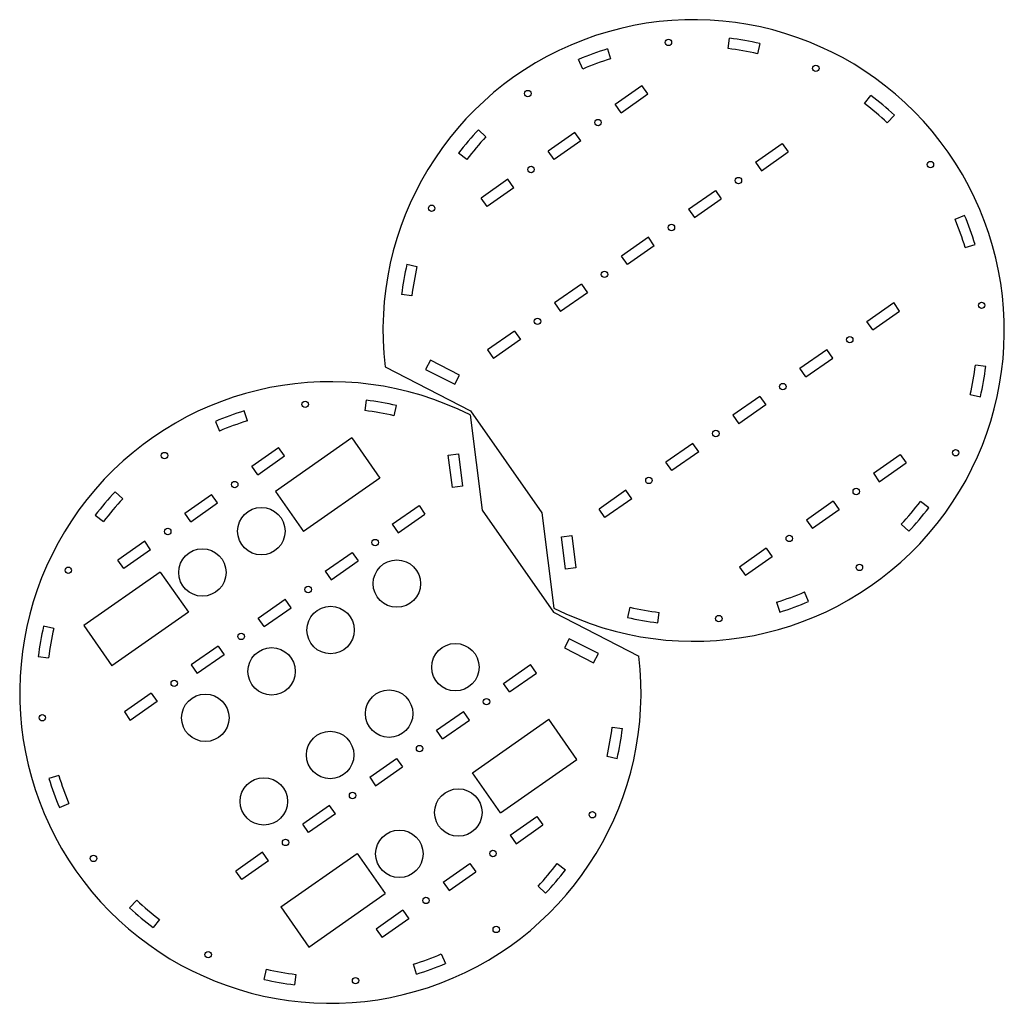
# Model space of a CAD drawing. Header units: millimetres. Extents: x 5 to 607, y 4 to 605.
import ezdxf

# ---------------------------------------------------------------- set-up
doc = ezdxf.new("R2010")
doc.units = ezdxf.units.MM

msp = doc.modelspace()

# ---------------------------------------------------------------- linework, layer by layer
at = {"color": 7, "linetype": 'Continuous', "lineweight": 25}
for p, q in [((438.66, 587.63), (439.43, 593.93)), ((457.99, 590.66), (456.56, 584.47)), ((364.87, 587.41), (366.73, 581.34)), ((349.65, 575.12), (347.17, 580.97)), ((369.48, 553.6), (385.86, 565.07)), ((389.5, 559.87), (385.86, 565.07)), ((373.12, 548.39), (389.5, 559.87)), ((522, 553.96), (525.82, 559.03)), ((373.12, 548.39), (369.48, 553.6)), ((540.26, 546.92), (535.93, 542.27)), ((285.85, 538.03), (290.5, 533.7)), ((344.9, 536.39), (328.52, 524.92)), ((348.54, 531.19), (344.9, 536.39)), ((348.54, 531.19), (332.16, 519.72)), ((332.16, 519.72), (328.52, 524.92)), ((455.34, 518.14), (471.73, 529.61)), ((458.98, 512.94), (475.37, 524.41)), ((471.73, 529.61), (475.37, 524.41)), ((278.81, 519.78), (273.74, 523.6)), ((455.34, 518.14), (458.98, 512.94)), ((303.94, 507.71), (287.56, 496.24)), ((307.59, 502.51), (303.94, 507.71)), ((307.59, 502.51), (291.2, 491.04)), ((414.38, 489.46), (430.77, 500.93)), ((430.77, 500.93), (434.41, 495.73)), ((291.2, 491.04), (287.56, 496.24)), ((418.03, 484.26), (434.41, 495.73)), ((414.38, 489.46), (418.03, 484.26)), ((583.19, 485.61), (577.34, 483.13)), ((389.81, 472.25), (373.43, 460.78)), ((393.45, 467.05), (389.81, 472.25)), ((393.45, 467.05), (377.07, 455.58)), ((583.56, 466.05), (589.63, 467.9)), ((377.07, 455.58), (373.43, 460.78)), ((242.11, 455.77), (248.3, 454.34)), ((348.85, 443.57), (332.47, 432.1)), ((348.85, 443.57), (352.49, 438.37)), ((245.14, 436.44), (238.84, 437.21)), ((352.49, 438.37), (336.11, 426.9)), ((332.47, 432.1), (336.11, 426.9)), ((523.46, 420.86), (539.84, 432.33)), ((543.48, 427.13), (539.84, 432.33)), ((527.1, 415.66), (543.48, 427.13)), ((527.1, 415.66), (523.46, 420.86)), ((307.89, 414.89), (291.51, 403.42)), ((311.54, 409.69), (295.15, 398.22)), ((307.89, 414.89), (311.54, 409.69)), ((482.5, 392.18), (498.88, 403.65)), ((502.53, 398.45), (498.88, 403.65)), ((291.51, 403.42), (295.15, 398.22)), ((486.14, 386.98), (502.53, 398.45)), ((228.81, 393.02), (280.96, 366.18)), ((256.47, 397.17), (253.56, 391.53)), ((253.56, 391.53), (271.35, 382.38)), ((274.25, 388.02), (256.47, 397.17)), ((486.14, 386.98), (482.5, 392.18)), ((596.16, 393.34), (589.85, 394.11)), ((271.35, 382.38), (274.25, 388.02)), ((457.93, 374.97), (441.54, 363.5)), ((457.93, 374.97), (461.57, 369.77)), ((586.7, 376.21), (592.88, 374.78)), ((217.26, 372.62), (216.48, 366.32)), ((234.38, 363.16), (235.81, 369.35)), ((461.57, 369.77), (445.19, 358.3)), ((144.55, 360.02), (142.69, 366.1)), ((280.77, 363.66), (288.15, 305.47)), ((280.96, 366.18), (324.67, 303.76)), ((441.54, 363.5), (445.19, 358.3)), ((124.99, 359.65), (127.47, 353.81)), ((208.41, 349.62), (161.72, 316.93)), ((208.41, 349.62), (225.62, 325.05)), ((147.3, 332.28), (163.68, 343.75)), ((167.32, 338.55), (163.68, 343.75)), ((416.97, 346.29), (400.59, 334.82)), ((420.61, 341.09), (416.97, 346.29)), ((150.94, 327.08), (167.32, 338.55)), ((267.4, 339.09), (273.7, 339.89)), ((269.92, 319.25), (267.4, 339.09)), ((273.7, 339.89), (276.22, 320.05)), ((420.61, 341.09), (404.23, 329.62)), ((527.41, 328.04), (543.79, 339.51)), ((543.79, 339.51), (547.44, 334.31)), ((150.94, 327.08), (147.3, 332.28)), ((404.23, 329.62), (400.59, 334.82)), ((531.05, 322.84), (547.44, 334.31)), ((527.41, 328.04), (531.05, 322.84)), ((225.62, 325.05), (178.93, 292.36)), ((276.22, 320.05), (269.92, 319.25)), ((68.32, 312.39), (63.68, 316.72)), ((106.34, 303.6), (122.72, 315.08)), ((126.36, 309.87), (122.72, 315.08)), ((161.72, 316.93), (178.93, 292.36)), ((376.01, 317.61), (359.63, 306.14)), ((379.65, 312.41), (376.01, 317.61)), ((109.98, 298.4), (126.36, 309.87)), ((233.16, 296.82), (249.55, 308.3)), ((249.55, 308.3), (253.19, 303.09)), ((379.65, 312.41), (363.27, 300.94)), ((502.84, 310.84), (486.45, 299.36)), ((502.84, 310.84), (506.48, 305.63)), ((561.25, 306.95), (556.18, 310.77)), ((51.56, 302.29), (56.64, 298.47)), ((109.98, 298.4), (106.34, 303.6)), ((236.81, 291.62), (253.19, 303.09)), ((288.15, 305.47), (331.85, 243.05)), ((324.67, 303.76), (332.05, 245.57)), ((363.27, 300.94), (359.63, 306.14)), ((506.48, 305.63), (490.09, 294.16)), ((233.16, 296.82), (236.81, 291.62)), ((486.45, 299.36), (490.09, 294.16)), ((544.5, 296.85), (549.14, 292.52)), ((336.6, 289.19), (342.9, 289.99)), ((339.11, 269.35), (336.6, 289.19)), ((342.9, 289.99), (345.41, 270.15)), ((81.76, 286.4), (65.38, 274.93)), ((85.41, 281.2), (81.76, 286.4)), ((85.41, 281.2), (69.02, 269.72)), ((192.21, 268.15), (208.59, 279.62)), ((208.59, 279.62), (212.23, 274.42)), ((461.88, 282.16), (445.49, 270.68)), ((461.88, 282.16), (465.52, 276.95)), ((69.02, 269.72), (65.38, 274.93)), ((195.85, 262.94), (212.23, 274.42)), ((465.52, 276.95), (449.14, 265.48)), ((91.26, 267.59), (44.57, 234.9)), ((91.26, 267.59), (108.47, 243.02)), ((192.21, 268.15), (195.85, 262.94)), ((345.41, 270.15), (339.11, 269.35)), ((445.49, 270.68), (449.14, 265.48)), ((487.83, 249.58), (485.35, 255.43)), ((151.25, 239.47), (167.63, 250.94)), ((171.27, 245.74), (167.63, 250.94)), ((468.27, 249.21), (470.12, 243.14)), ((108.47, 243.02), (61.77, 210.32)), ((154.89, 234.27), (171.27, 245.74)), ((331.85, 243.05), (384.01, 216.22)), ((378.44, 246.08), (377.01, 239.89)), ((395.56, 236.62), (396.34, 242.92)), ((44.57, 234.9), (61.77, 210.32)), ((154.89, 234.27), (151.25, 239.47)), ((26.12, 233.02), (19.93, 234.45)), ((341.47, 226.86), (338.56, 221.21)), ((359.25, 217.71), (341.47, 226.86)), ((126.67, 222.26), (110.29, 210.79)), ((130.32, 217.06), (113.93, 205.59)), ((126.67, 222.26), (130.32, 217.06)), ((338.56, 221.21), (356.35, 212.06)), ((356.35, 212.06), (359.25, 217.71)), ((16.66, 215.9), (22.96, 215.12)), ((110.29, 210.79), (113.93, 205.59)), ((301.28, 199.54), (317.66, 211.02)), ((321.31, 205.81), (317.66, 211.02)), ((304.92, 194.34), (321.31, 205.81)), ((304.92, 194.34), (301.28, 199.54)), ((85.72, 193.58), (69.33, 182.11)), ((85.72, 193.58), (89.36, 188.38)), ((89.36, 188.38), (72.98, 176.91)), ((69.33, 182.11), (72.98, 176.91)), ((260.32, 170.87), (276.71, 182.34)), ((280.35, 177.14), (276.71, 182.34)), ((263.96, 165.66), (280.35, 177.14)), ((282.17, 144.91), (328.86, 177.6)), ((346.07, 153.03), (328.86, 177.6)), ((263.96, 165.66), (260.32, 170.87)), ((367.67, 172.8), (373.98, 172.03)), ((219.36, 142.19), (235.75, 153.66)), ((235.75, 153.66), (239.39, 148.46)), ((299.38, 120.33), (346.07, 153.03)), ((370.71, 153.47), (364.52, 154.9)), ((223.01, 136.99), (239.39, 148.46)), ((299.38, 120.33), (282.17, 144.91)), ((29.26, 143.19), (23.18, 141.34)), ((219.36, 142.19), (223.01, 136.99)), ((29.63, 123.63), (35.47, 126.11)), ((194.79, 124.98), (178.41, 113.51)), ((198.43, 119.78), (194.79, 124.98)), ((198.43, 119.78), (182.05, 108.31)), ((305.23, 106.73), (321.61, 118.2)), ((321.61, 118.2), (325.26, 113)), ((182.05, 108.31), (178.41, 113.51)), ((308.87, 101.53), (325.26, 113)), ((305.23, 106.73), (308.87, 101.53)), ((153.83, 96.3), (137.45, 84.83)), ((157.47, 91.1), (141.09, 79.63)), ((157.47, 91.1), (153.83, 96.3)), ((165.02, 62.88), (211.71, 95.57)), ((211.71, 95.57), (228.92, 70.99)), ((141.09, 79.63), (137.45, 84.83)), ((264.27, 78.05), (280.66, 89.52)), ((267.92, 72.85), (284.3, 84.32)), ((280.66, 89.52), (284.3, 84.32)), ((334, 89.46), (339.07, 85.64)), ((264.27, 78.05), (267.92, 72.85)), ((326.96, 71.2), (322.32, 75.53)), ((72.56, 62.32), (76.89, 66.96)), ((182.23, 38.3), (228.92, 70.99)), ((165.02, 62.88), (182.23, 38.3)), ((239.7, 60.84), (223.32, 49.37)), ((239.7, 60.84), (243.34, 55.64)), ((90.81, 55.28), (86.99, 50.21)), ((243.34, 55.64), (226.96, 44.17)), ((223.32, 49.37), (226.96, 44.17)), ((263.17, 34.12), (265.65, 28.27)), ((154.83, 18.58), (156.26, 24.76)), ((247.95, 21.83), (246.09, 27.9)), ((174.16, 21.61), (173.38, 15.3))]:
    msp.add_line(p, q, dxfattribs=at)
for centre, radius in [((402.09, 591.41), 1.96), ((492.22, 575.52), 1.96), ((316.09, 560.11), 1.96), ((359.01, 542.39), 1.96), ((562.33, 516.69), 1.96), ((318.05, 513.71), 1.96), ((444.88, 506.93), 1.96), ((257.26, 490), 1.96), ((403.92, 478.25), 1.96), ((362.96, 449.58), 1.96), ((593.63, 430.68), 1.96), ((322, 420.9), 1.96), ((512.99, 409.65), 1.96), ((472.03, 380.97), 1.96), ((179.91, 370.12), 1.96), ((431.08, 352.3), 1.96), ((93.89, 338.81), 1.96), ((577.74, 340.55), 1.96), ((390.12, 323.62), 1.96), ((136.83, 321.08), 1.96), ((516.94, 316.84), 1.96), ((153.12, 292.6), 14.5), ((95.87, 292.4), 1.96), ((475.99, 288.16), 1.96), ((222.7, 285.62), 1.96), ((117.06, 267.35), 14.5), ((236, 260.54), 14.5), ((518.91, 270.44), 1.96), ((35.05, 268.69), 1.96), ((181.74, 256.94), 1.96), ((195.45, 232.15), 14.5), ((432.91, 239.14), 1.96), ((140.78, 228.26), 1.96), ((271.79, 209.42), 14.5), ((159.39, 206.9), 14.5), ((99.82, 199.58), 1.96), ((118.84, 178.51), 14.5), ((231.25, 181.03), 14.5), ((290.81, 188.34), 1.96), ((19.16, 178.55), 1.96), ((195.19, 155.78), 14.5), ((249.86, 159.66), 1.96), ((154.64, 127.39), 14.5), ((208.9, 130.98), 1.96), ((273.57, 120.58), 14.5), ((355.58, 119.23), 1.96), ((237.52, 95.33), 14.5), ((167.94, 102.3), 1.96), ((294.77, 95.52), 1.96), ((50.47, 92.54), 1.96), ((253.81, 66.85), 1.96), ((296.75, 49.11), 1.96), ((120.59, 33.7), 1.96), ((210.73, 17.8), 1.96)]:
    msp.add_circle(centre, radius, dxfattribs=at)
for centre, radius, start, end in [((417.5, 415.28), 190, 243.27371, 186.72629), ((417.5, 415.28), 180, 77, 83), ((417.5, 415.28), 180, 107, 113), ((417.5, 415.28), 173.65, 77, 83), ((417.5, 415.28), 173.65, 107, 113), ((417.5, 415.28), 180, 47, 53), ((417.5, 415.28), 173.65, 47, 53), ((417.5, 415.28), 180, 137, 143), ((417.5, 415.28), 173.65, 137, 143), ((417.5, 415.28), 173.65, 17, 23), ((417.5, 415.28), 180, 17, 23), ((417.5, 415.28), 180, 167, 173), ((417.5, 415.28), 173.65, 167, 173), ((417.5, 415.28), 173.65, 347, 353), ((417.5, 415.28), 180, 347, 353), ((195.32, 193.96), 190, 63.27371, 6.72629), ((195.32, 193.96), 180, 77, 83), ((195.32, 193.96), 180, 107, 113), ((195.32, 193.96), 173.65, 77, 83), ((195.32, 193.96), 173.65, 107, 113), ((195.32, 193.96), 180, 137, 143), ((195.32, 193.96), 173.65, 137, 143), ((417.5, 415.28), 173.65, 317, 323), ((417.5, 415.28), 180, 317, 323), ((417.5, 415.28), 173.65, 287, 293), ((417.5, 415.28), 180, 287, 293), ((417.5, 415.28), 173.65, 257, 263), ((417.5, 415.28), 180, 257, 263), ((195.32, 193.96), 180, 167, 173), ((195.32, 193.96), 173.65, 167, 173), ((195.32, 193.96), 173.65, 347, 353), ((195.32, 193.96), 180, 347, 353), ((195.32, 193.96), 180, 197, 203), ((195.32, 193.96), 173.65, 197, 203), ((195.32, 193.96), 173.65, 317, 323), ((195.32, 193.96), 180, 317, 323), ((195.32, 193.96), 173.65, 227, 233), ((195.32, 193.96), 180, 227, 233), ((195.32, 193.96), 173.65, 287, 293), ((195.32, 193.96), 173.65, 257, 263), ((195.32, 193.96), 180, 287, 293), ((195.32, 193.96), 180, 257, 263)]:
    msp.add_arc(centre, radius, start, end, dxfattribs=at)

doc.saveas('drawing.dxf')
